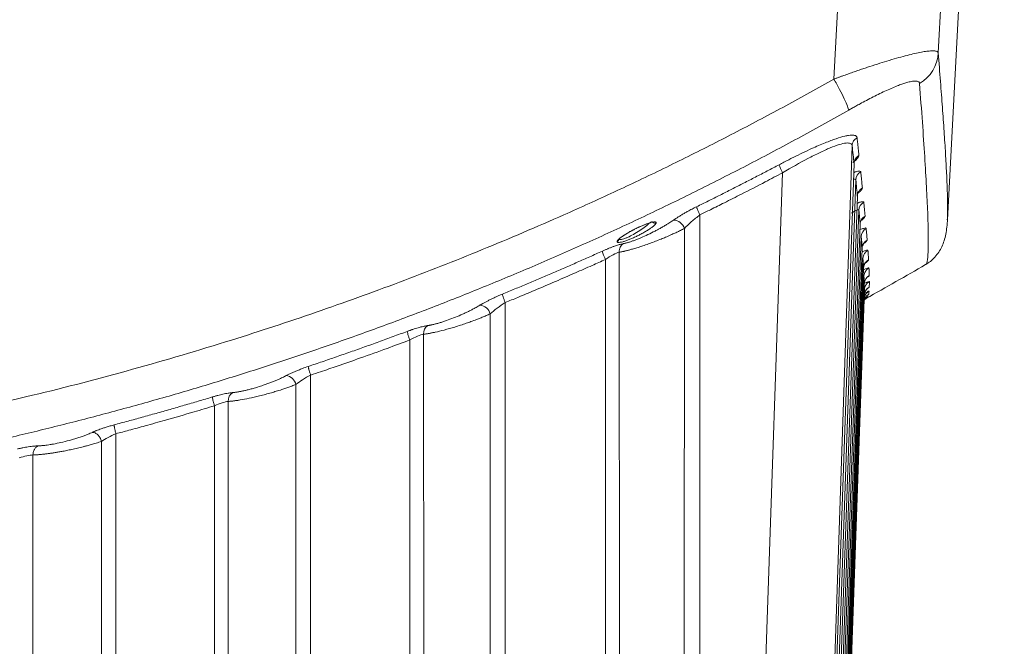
# Model space of a CAD drawing. Header units: millimetres. Extents: x 0 to 594, y 0 to 420.
# Tile 13 of 76: x 138 to 168, y 42 to 62. Entities that reach past the tile are written whole.
import ezdxf

# ---------------------------------------------------------------- set-up
doc = ezdxf.new("R2010")
doc.units = ezdxf.units.MM
doc.styles.add('SLDTEXTSTYLE1', font='TXT', dxfattribs={"width": 0.605})
doc.dimstyles.new('SLDDIMSTYLE0', dxfattribs={"dimtxt": 2.568319, "dimasz": 3.3, "dimexe": 0, "dimexo": 0.0625, "dimgap": 0.64208, "dimtad": 1, "dimdec": 1, "dimlfac": 5, "dimrnd": 1e-09, "dimzin": 12, "dimdsep": 46, "dimtxsty": 'SLDTEXTSTYLE1', "dimsah": 1, "dimcen": 0.09, "dimadec": 0, "dimazin": 3, "dimtfac": 1, "dimtdec": 1, "dimtofl": 0, "dimtmove": 0, "dimatfit": 3, "dimfxl": 1, "dimfrac": 2, "dimtolj": 1, "dimtzin": 12, "dimarcsym": 0})
doc.dimstyles.new('SLDDIMSTYLE1', dxfattribs={"dimtxt": 2.568319, "dimasz": 3.3, "dimexe": 0, "dimexo": 0.0625, "dimgap": 0.64208, "dimtad": 1, "dimdec": 0, "dimlfac": 5, "dimrnd": 1e-09, "dimzin": 12, "dimdsep": 46, "dimtxsty": 'SLDTEXTSTYLE1', "dimsah": 1, "dimcen": 0.09, "dimadec": 0, "dimazin": 3, "dimtfac": 1, "dimtdec": 1, "dimtofl": 0, "dimtmove": 0, "dimatfit": 3, "dimfxl": 1, "dimfrac": 2, "dimtolj": 1, "dimtzin": 12, "dimarcsym": 0})

# ---------------------------------------------------------------- blocks, each defined once
blk = doc.blocks.new('_D_17')
at = {"color": 7, "linetype": 'Continuous', "lineweight": 0}
for p, q in [((166.907, 189.054), (47.47, 189.054)), ((48.47, 189.054), (48.47, 23.662)), ((43.938, 110.523), (43.938, 111.111)), ((43.938, 111.111), (47.882, 111.111)), ((47.882, 111.111), (47.882, 110.523)), ((43.938, 102.193), (43.938, 101.605)), ((47.882, 101.605), (47.882, 102.193)), ((43.938, 101.605), (47.882, 101.605)), ((104.307, 23.662), (47.47, 23.662))]:
    blk.add_line(p, q, dxfattribs=at)
for points in [[(48.47, 189.054), (47.97, 185.754), (48.97, 185.754)], [(48.47, 23.662), (48.97, 26.962), (47.97, 26.962)]]:
    blk.add_solid(points, dxfattribs=at)
at = {"color": 7, "linetype": 'Continuous', "lineweight": 0, "char_height": 2.6458, "attachment_point": 1, "rotation": 90, "style": 'SLDTEXTSTYLE1'}
for s, insert in [('33,5', (44.471, 102.928)), ('850', (39.939, 103.418))]:
    blk.add_mtext(s, dxfattribs=dict(at, insert=insert))
blk = doc.blocks.new('_D_18')
at = {"color": 7, "linetype": 'Continuous', "lineweight": 0}
for p, q in [((270.952, 79.31), (270.952, 14.901)), ((58.606, 76.408), (58.606, 14.901)), ((160.614, 20.433), (160.026, 20.433)), ((160.026, 20.433), (160.026, 16.489)), ((168.944, 20.433), (169.532, 20.433)), ((169.532, 20.433), (169.532, 16.489)), ((160.026, 16.489), (160.614, 16.489)), ((169.532, 16.489), (168.944, 16.489)), ((58.606, 15.901), (270.952, 15.901))]:
    blk.add_line(p, q, dxfattribs=at)
for points in [[(58.606, 15.901), (61.906, 15.401), (61.906, 16.401)], [(270.952, 15.901), (267.652, 16.401), (267.652, 15.401)]]:
    blk.add_solid(points, dxfattribs=at)
at = {"color": 7, "linetype": 'Continuous', "lineweight": 0, "char_height": 2.6458, "attachment_point": 1, "style": 'SLDTEXTSTYLE1'}
for s, insert in [('1062', (160.859, 24.432)), ('41,8', (161.349, 19.899))]:
    blk.add_mtext(s, dxfattribs=dict(at, insert=insert))

msp = doc.modelspace()

# ---------------------------------------------------------------- linework, layer by layer
at = {"color": 7, "linetype": 'Continuous', "lineweight": 15}
for p, q in [((163.206, 59.747), (164.274, 80.462)), ((166.413, 60.55), (167.431, 80.462)), ((166.695, 55.415), (167.858, 77.617)), ((163.767, 57.699), (162.754, 27.983)), ((162.807, 27.983), (163.826, 57.152)), ((161.63, 56.867), (160.64, 27.983)), ((163.879, 56.652), (162.877, 27.983)), ((162.946, 27.983), (163.93, 56.152)), ((163.973, 55.714), (163.004, 27.983)), ((159.087, 55.57), (159.081, 27.983)), ((158.61, 55.154), (158.606, 27.988)), ((163.059, 27.983), (164.013, 55.284)), ((164.046, 54.909), (163.105, 27.983)), ((163.148, 27.983), (164.075, 54.546)), ((156.187, 27.983), (156.183, 54.201)), ((156.613, 27.991), (156.61, 54.425)), ((164.098, 54.233), (163.182, 27.983)), ((163.211, 27.983), (164.117, 53.938)), ((164.13, 53.687), (163.233, 27.983)), ((163.249, 27.983), (164.139, 53.457)), ((164.142, 53.268), (163.259, 27.983)), ((164.137, 53.267), (164.142, 53.268)), ((164.138, 53.268), (164.148, 53.32)), ((163.262, 27.983), (164.139, 53.103)), ((164.125, 52.909), (164.148, 52.958)), ((164.136, 53.012), (164.143, 53.045)), ((164.141, 53.147), (164.141, 53.149)), ((164.145, 53.159), (164.151, 53.176)), ((153.106, 52.876), (153.102, 27.983)), ((152.641, 52.529), (152.638, 27.988)), ((150.599, 27.99), (150.597, 51.903)), ((150.176, 27.983), (150.173, 51.726)), ((147.123, 50.645), (147.121, 27.983)), ((146.669, 50.359), (146.668, 27.988)), ((144.172, 27.983), (144.17, 49.703)), ((144.592, 27.99), (144.591, 49.836)), ((141.141, 48.843), (141.139, 27.983)), ((140.696, 48.61), (140.695, 27.988)), ((138.592, 27.99), (138.591, 48.192))]:
    msp.add_line(p, q, dxfattribs=at)
at = {"color": 8, "linetype": 'Continuous', "lineweight": 15}
for p, q in [((164.249, 53.058), (164.256, 53.061)), ((164.266, 53.222), (164.286, 53.227))]:
    msp.add_line(p, q, dxfattribs=at)
at = {"color": 7, "linetype": 'Continuous', "lineweight": 15}
for centre, radius, start, end in [((165.238, 60.623), 1.177, 300.5913, 356.4543), ((164.175, 56.639), 0.296, 119.2574, 177.6059), ((164.27, 55.702), 0.297, 119.2169, 177.7129), ((158.273, 55.06), 0.35, 15.5923, 89.8151), ((164.344, 54.897), 0.298, 119.1805, 177.8029), ((115.707, 140.462), 100, 299.00391, 300.21069), ((164.438, 53.446), 0.299, 119.1027, 177.9555), ((152.306, 52.45), 0.345, 13.3645, 86.8673), ((150.886, 51.928), 0.291, 123.2717, 184.8841), ((146.337, 50.293), 0.339, 11.2039, 84.0667), ((144.884, 49.858), 0.294, 120.7284, 184.2459)]:
    msp.add_arc(centre, radius, start, end, dxfattribs=at)
for points, knots in [([(163.206, 59.747), (163.235, 59.758), (163.293, 59.779), (163.379, 59.81), (163.463, 59.841), (163.547, 59.871), (163.629, 59.9), (163.71, 59.928), (163.789, 59.956), (163.867, 59.983), (163.944, 60.01), (164.019, 60.036), (164.093, 60.061), (164.165, 60.085), (164.236, 60.109), (164.389, 60.16), (164.617, 60.233), (164.917, 60.326), (165.198, 60.407), (165.461, 60.478), (165.695, 60.534), (165.899, 60.576), (166.07, 60.604), (166.181, 60.613), (166.249, 60.614), (166.29, 60.613), (166.325, 60.608), (166.355, 60.602), (166.378, 60.593), (166.396, 60.581), (166.409, 60.567), (166.412, 60.555), (166.413, 60.55)], [0, 0, 0, 0, 0.017754, 0.035292, 0.052616, 0.069725, 0.08662, 0.103301, 0.119769, 0.136024, 0.152067, 0.167898, 0.183518, 0.198927, 0.214126, 0.229116, 0.298446, 0.365148, 0.4368, 0.506357, 0.575835, 0.644408, 0.712225, 0.779439, 0.806633, 0.833913, 0.861291, 0.888777, 0.916381, 0.944112, 0.971982, 1, 1, 1, 1]), ([(68.209, 59.747), (68.338, 59.674), (68.597, 59.528), (68.987, 59.311), (69.377, 59.096), (69.769, 58.883), (70.161, 58.672), (70.555, 58.463), (70.949, 58.256), (71.344, 58.05), (71.74, 57.846), (72.137, 57.644), (72.535, 57.444), (72.933, 57.246), (73.333, 57.05), (73.734, 56.856), (74.135, 56.663), (74.538, 56.473), (74.941, 56.284), (75.345, 56.097), (75.751, 55.912), (76.157, 55.729), (77.266, 55.235), (79.09, 54.459), (81.65, 53.455), (84.238, 52.525), (86.995, 51.623), (89.92, 50.763), (93.134, 49.933), (96.5, 49.189), (99.703, 48.606), (102.608, 48.171), (105.195, 47.854), (108.262, 47.561), (111.816, 47.344), (115.86, 47.267), (119.901, 47.357), (123.875, 47.611), (127.791, 48.024), (131.527, 48.569), (135.13, 49.233), (138.468, 49.978), (141.656, 50.808), (144.558, 51.666), (147.293, 52.565), (149.861, 53.492), (152.402, 54.491), (154.336, 55.316), (155.68, 55.919), (156.448, 56.271), (157.212, 56.63), (157.973, 56.996), (158.73, 57.369), (159.485, 57.748), (160.236, 58.134), (160.983, 58.527), (161.728, 58.927), (162.469, 59.333), (162.96, 59.609), (163.206, 59.747)], [0, 0, 0, 0, 0.0045, 0.008998, 0.013496, 0.017992, 0.022487, 0.026981, 0.031475, 0.035967, 0.040459, 0.044951, 0.049442, 0.053933, 0.058424, 0.062914, 0.067404, 0.071895, 0.076386, 0.080877, 0.085368, 0.08986, 0.094352, 0.12209, 0.149799, 0.177501, 0.205219, 0.237439, 0.269618, 0.305467, 0.341518, 0.367901, 0.394117, 0.420187, 0.460857, 0.501557, 0.542184, 0.582791, 0.621719, 0.660979, 0.696744, 0.732317, 0.764249, 0.796222, 0.823739, 0.851241, 0.878751, 0.90629, 0.914807, 0.923322, 0.931837, 0.940351, 0.948866, 0.957382, 0.965899, 0.974419, 0.982942, 0.991469, 1, 1, 1, 1]), ([(163.206, 59.747), (163.264, 59.644), (163.322, 59.535), (163.431, 59.326), (163.482, 59.226), (163.566, 59.05), (163.599, 58.974), (163.645, 58.858), (163.657, 58.817), (163.66, 58.793)], [0, 0, 0, 0, 0.25, 0.25, 0.5, 0.5, 0.75, 0.75, 1, 1, 1, 1]), ([(163.66, 58.793), (163.679, 58.804), (163.716, 58.825), (163.772, 58.856), (163.827, 58.887), (163.907, 58.931), (164.033, 59), (164.21, 59.095), (164.487, 59.237), (164.829, 59.403), (165.129, 59.53), (165.303, 59.594), (165.384, 59.621), (165.477, 59.649), (165.567, 59.671), (165.647, 59.684), (165.708, 59.688), (165.764, 59.684), (165.802, 59.669), (165.82, 59.653), (165.829, 59.639), (165.835, 59.626), (165.836, 59.615), (165.837, 59.609)], [0, 0, 0, 0, 0.017672, 0.035332, 0.052977, 0.070367, 0.110774, 0.173622, 0.240082, 0.380687, 0.51967, 0.575309, 0.602807, 0.630037, 0.709663, 0.748142, 0.785597, 0.845431, 0.901434, 0.934714, 0.95279, 0.976379, 1, 1, 1, 1]), ([(67.755, 58.793), (67.878, 58.724), (68.124, 58.584), (68.494, 58.378), (68.865, 58.173), (69.236, 57.97), (69.607, 57.769), (69.978, 57.57), (70.35, 57.373), (70.722, 57.177), (71.094, 56.984), (71.467, 56.793), (71.84, 56.604), (72.213, 56.416), (72.586, 56.231), (72.959, 56.047), (73.333, 55.865), (73.706, 55.685), (74.08, 55.508), (74.454, 55.331), (74.829, 55.157), (75.203, 54.985), (75.577, 54.815), (75.952, 54.646), (76.327, 54.48), (76.702, 54.315), (77.076, 54.152), (77.451, 53.991), (77.826, 53.831), (78.201, 53.674), (78.577, 53.518), (78.952, 53.365), (79.327, 53.213), (79.702, 53.063), (80.077, 52.914), (80.452, 52.768), (80.828, 52.623), (81.203, 52.48), (81.578, 52.339), (81.953, 52.2), (82.328, 52.062), (82.703, 51.927), (83.078, 51.793), (83.453, 51.66), (83.827, 51.53), (84.202, 51.401), (84.577, 51.274), (84.951, 51.149), (85.325, 51.026), (85.699, 50.904), (86.073, 50.784), (86.447, 50.665), (86.821, 50.549), (87.194, 50.434), (87.568, 50.321), (87.941, 50.209), (88.314, 50.099), (88.686, 49.991), (89.059, 49.884), (89.431, 49.78), (89.803, 49.676), (90.175, 49.575), (90.547, 49.475), (90.918, 49.377), (91.289, 49.28), (91.66, 49.185), (92.031, 49.092), (92.401, 49), (92.771, 48.91), (93.14, 48.821), (93.51, 48.734), (93.879, 48.649), (94.247, 48.565), (94.616, 48.483), (94.984, 48.402), (95.352, 48.323), (95.719, 48.246), (96.086, 48.17), (96.452, 48.095), (96.819, 48.022), (97.185, 47.951), (97.55, 47.881), (97.915, 47.813), (98.28, 47.746), (98.644, 47.681), (99.008, 47.617), (99.371, 47.555), (99.734, 47.494), (100.097, 47.434), (100.459, 47.377), (100.821, 47.32), (101.182, 47.265), (101.543, 47.212), (101.903, 47.16), (102.263, 47.109), (102.622, 47.06), (102.981, 47.012), (103.339, 46.966), (103.697, 46.921), (104.054, 46.877), (104.411, 46.835), (104.767, 46.794), (105.123, 46.755), (105.478, 46.717), (105.833, 46.68), (106.187, 46.645), (106.541, 46.611), (106.894, 46.578), (107.247, 46.547), (107.599, 46.517), (107.95, 46.488), (108.301, 46.461), (108.651, 46.435), (109.001, 46.411), (109.35, 46.387), (109.698, 46.365), (110.046, 46.344), (110.393, 46.325), (110.74, 46.307), (111.086, 46.29), (111.431, 46.274), (111.776, 46.259), (112.12, 46.246), (112.464, 46.234), (112.807, 46.223), (113.149, 46.214), (113.491, 46.205), (113.832, 46.198), (114.172, 46.192), (114.511, 46.188), (114.85, 46.184), (115.189, 46.182), (115.526, 46.18), (115.975, 46.18), (116.535, 46.183), (117.208, 46.191), (117.883, 46.204), (118.562, 46.221), (119.243, 46.244), (119.926, 46.271), (120.612, 46.303), (121.3, 46.34), (121.991, 46.382), (122.684, 46.429), (123.379, 46.481), (124.077, 46.538), (124.777, 46.601), (125.479, 46.669), (126.183, 46.742), (126.89, 46.821), (127.598, 46.905), (128.309, 46.995), (129.021, 47.09), (129.736, 47.191), (130.452, 47.298), (131.17, 47.41), (131.89, 47.528), (132.612, 47.652), (133.335, 47.782), (134.06, 47.918), (134.786, 48.059), (135.514, 48.207), (136.244, 48.361), (136.975, 48.521), (137.707, 48.688), (138.44, 48.86), (139.175, 49.039), (139.911, 49.224), (140.648, 49.416), (141.386, 49.614), (142.125, 49.818), (142.865, 50.03), (143.606, 50.247), (144.347, 50.472), (145.089, 50.703), (145.832, 50.941), (146.576, 51.186), (147.32, 51.437), (148.064, 51.695), (148.809, 51.961), (149.554, 52.233), (150.299, 52.513), (151.045, 52.799), (151.79, 53.093), (152.535, 53.393), (153.281, 53.701), (154.026, 54.017), (154.771, 54.339), (155.516, 54.669), (156.26, 55.006), (157.004, 55.351), (157.747, 55.703), (158.489, 56.063), (159.231, 56.43), (159.972, 56.804), (160.712, 57.187), (161.451, 57.577), (162.189, 57.974), (162.926, 58.379), (163.415, 58.655), (163.66, 58.793)], [0, 0, 0, 0, 0.004243, 0.00848, 0.01271, 0.016933, 0.021149, 0.025359, 0.029562, 0.033758, 0.037947, 0.042129, 0.046305, 0.050474, 0.054636, 0.058791, 0.062939, 0.067081, 0.071216, 0.075344, 0.079465, 0.08358, 0.087687, 0.091788, 0.095882, 0.09997, 0.10405, 0.108124, 0.112191, 0.116252, 0.120305, 0.124352, 0.128392, 0.132425, 0.136452, 0.140471, 0.144484, 0.14849, 0.15249, 0.156482, 0.160468, 0.164447, 0.168419, 0.172385, 0.176343, 0.180295, 0.18424, 0.188179, 0.19211, 0.196035, 0.199953, 0.203865, 0.207769, 0.211667, 0.215558, 0.219442, 0.22332, 0.22719, 0.231054, 0.234911, 0.238762, 0.242605, 0.246442, 0.250272, 0.254095, 0.257912, 0.261722, 0.265525, 0.269321, 0.27311, 0.276893, 0.280669, 0.284438, 0.288201, 0.291956, 0.295705, 0.299447, 0.303182, 0.306911, 0.310633, 0.314348, 0.318056, 0.321758, 0.325452, 0.32914, 0.332821, 0.336496, 0.340164, 0.343824, 0.347479, 0.351126, 0.354767, 0.3584, 0.362027, 0.365648, 0.369261, 0.372868, 0.376468, 0.380061, 0.383648, 0.387227, 0.3908, 0.394366, 0.397926, 0.401478, 0.405024, 0.408563, 0.412095, 0.415621, 0.419139, 0.422651, 0.426156, 0.429655, 0.433146, 0.436631, 0.440109, 0.443581, 0.447045, 0.450503, 0.453954, 0.457398, 0.460835, 0.464266, 0.46769, 0.471107, 0.474517, 0.477921, 0.481317, 0.484707, 0.488091, 0.491467, 0.494837, 0.498199, 0.501556, 0.508233, 0.514937, 0.521668, 0.528426, 0.535212, 0.542024, 0.548862, 0.555728, 0.562621, 0.569541, 0.576488, 0.583461, 0.590462, 0.597489, 0.604543, 0.611625, 0.618733, 0.625868, 0.63303, 0.640219, 0.647435, 0.654678, 0.661947, 0.669244, 0.676567, 0.683918, 0.691295, 0.698699, 0.70613, 0.713588, 0.721073, 0.728584, 0.736123, 0.743689, 0.751281, 0.7589, 0.766547, 0.77422, 0.78192, 0.789647, 0.797401, 0.805181, 0.812989, 0.820824, 0.828685, 0.836574, 0.844489, 0.852431, 0.860401, 0.868397, 0.87642, 0.88447, 0.892547, 0.900651, 0.908782, 0.916939, 0.925124, 0.933335, 0.941574, 0.94984, 0.958132, 0.966452, 0.974799, 0.983172, 0.991573, 1, 1, 1, 1]), ([(161.524, 57.115), (161.549, 57.128), (161.598, 57.154), (161.671, 57.192), (161.744, 57.23), (161.816, 57.267), (161.887, 57.303), (162.032, 57.375), (162.246, 57.48), (162.506, 57.602), (162.737, 57.704), (162.997, 57.813), (163.281, 57.919), (163.511, 57.987), (163.657, 58.016), (163.746, 58.025), (163.817, 58.023), (163.862, 58.012), (163.888, 57.997), (163.903, 57.982), (163.913, 57.965), (163.916, 57.951), (163.917, 57.944)], [0, 0, 0, 0, 0.02092, 0.041676, 0.06228, 0.082744, 0.103082, 0.123306, 0.206473, 0.288878, 0.355342, 0.420276, 0.542487, 0.658497, 0.715194, 0.771951, 0.827321, 0.882793, 0.9118, 0.940953, 0.970328, 1, 1, 1, 1]), ([(163.767, 57.699), (163.769, 57.753), (163.787, 57.804), (163.825, 57.865), (163.84, 57.882), (163.874, 57.916), (163.895, 57.931), (163.917, 57.944)], [0, 0, 0, 0, 0.5, 0.5, 0.75, 0.75, 1, 1, 1, 1]), ([(163.917, 57.944), (163.922, 57.897), (163.933, 57.804), (163.948, 57.667), (163.962, 57.531), (163.972, 57.442), (163.977, 57.397)], [0, 0, 0, 0, 0.2489022, 0.4985361, 0.748902, 1, 1, 1, 1]), ([(161.63, 56.867), (161.892, 57.023), (162.154, 57.172), (162.528, 57.368), (162.649, 57.429), (162.88, 57.539), (162.99, 57.589), (163.194, 57.672), (163.287, 57.706), (163.452, 57.756), (163.524, 57.773), (163.64, 57.785), (163.685, 57.781), (163.747, 57.754), (163.764, 57.731), (163.767, 57.699)], [0, 0, 0, 0, 0.25, 0.25, 0.375, 0.375, 0.5, 0.5, 0.625, 0.625, 0.75, 0.75, 0.875, 0.875, 1, 1, 1, 1]), ([(163.826, 57.152), (163.828, 57.2), (163.842, 57.25), (163.896, 57.337), (163.935, 57.374), (163.977, 57.397)], [0, 0, 0, 0, 0.5, 0.5, 1, 1, 1, 1]), ([(158.987, 55.822), (159.107, 55.882), (159.348, 56), (159.709, 56.18), (160.07, 56.363), (160.433, 56.547), (160.796, 56.734), (161.16, 56.923), (161.403, 57.051), (161.524, 57.115)], [0, 0, 0, 0, 0.140989, 0.282601, 0.424835, 0.567692, 0.711171, 0.855274, 1, 1, 1, 1]), ([(161.63, 56.867), (161.614, 56.898), (161.599, 56.928), (161.574, 56.982), (161.563, 57.006), (161.546, 57.046), (161.538, 57.065), (161.527, 57.096), (161.524, 57.108), (161.524, 57.115)], [0, 0, 0, 0, 0.25, 0.25, 0.5, 0.5, 0.75, 0.75, 1, 1, 1, 1]), ([(164.03, 56.898), (164.034, 56.855), (164.043, 56.77), (164.056, 56.644), (164.069, 56.52), (164.077, 56.439), (164.081, 56.399)], [0, 0, 0, 0, 0.248983, 0.498644, 0.748983, 1, 1, 1, 1]), ([(159.087, 55.57), (159.196, 55.624), (159.447, 55.748), (159.873, 55.96), (160.435, 56.245), (161.032, 56.552), (161.453, 56.774), (161.63, 56.867)], [0, 0, 0, 0, 0.127739, 0.294326, 0.499756, 0.789545, 1, 1, 1, 1]), ([(163.93, 56.152), (163.931, 56.2), (163.946, 56.251), (164, 56.339), (164.039, 56.375), (164.081, 56.399)], [0, 0, 0, 0, 0.5, 0.5, 1, 1, 1, 1]), ([(163.926, 56.128), (163.926, 56.145), (163.925, 56.177), (163.929, 56.207), (163.93, 56.22), (163.926, 56.219), (163.926, 56.219)], [0, 0, 0, 0, 0.309985, 0.620984, 0.946396, 1, 1, 1, 1]), ([(158.274, 55.41), (158.284, 55.417), (158.304, 55.431), (158.336, 55.453), (158.369, 55.474), (158.419, 55.507), (158.489, 55.55), (158.58, 55.605), (158.676, 55.659), (158.765, 55.708), (158.845, 55.751), (158.916, 55.787), (158.963, 55.811), (158.987, 55.822)], [0, 0, 0, 0, 0.052792, 0.105643, 0.15864, 0.21187, 0.340667, 0.469527, 0.599517, 0.729473, 0.820298, 0.910317, 1, 1, 1, 1]), ([(159.087, 55.57), (159.071, 55.603), (159.057, 55.635), (159.031, 55.692), (159.021, 55.717), (159.009, 55.749), (159.005, 55.758), (158.999, 55.775), (158.996, 55.783), (158.99, 55.804), (158.987, 55.816), (158.987, 55.822)], [0, 0, 0, 0, 0.25, 0.25, 0.5, 0.5, 0.625, 0.625, 0.75, 0.75, 1, 1, 1, 1]), ([(163.751, 55.626), (163.816, 55.67), (163.872, 55.703), (163.931, 55.727), (163.946, 55.73), (163.967, 55.729), (163.972, 55.724), (163.973, 55.714)], [0, 0, 0, 0, 0.5, 0.5, 0.75, 0.75, 1, 1, 1, 1]), ([(164.124, 55.962), (164.128, 55.925), (164.135, 55.851), (164.145, 55.743), (164.155, 55.636), (164.162, 55.567), (164.165, 55.532)], [0, 0, 0, 0, 0.249142, 0.498855, 0.749141, 1, 1, 1, 1]), ([(156.728, 54.685), (156.736, 54.687), (156.751, 54.69), (156.775, 54.695), (156.8, 54.701), (156.827, 54.708), (156.854, 54.716), (156.902, 54.73), (156.972, 54.752), (157.069, 54.786), (157.171, 54.826), (157.311, 54.884), (157.492, 54.965), (157.673, 55.055), (157.813, 55.129), (157.915, 55.186), (158.013, 55.243), (158.096, 55.293), (158.165, 55.337), (158.221, 55.374), (158.256, 55.398), (158.274, 55.41)], [0, 0, 0, 0, 0.020579, 0.04113, 0.061689, 0.082292, 0.102975, 0.123772, 0.185475, 0.247984, 0.309882, 0.372771, 0.497797, 0.623229, 0.685941, 0.748889, 0.811836, 0.874525, 0.916379, 0.958149, 1, 1, 1, 1]), ([(158.61, 55.154), (158.674, 55.221), (158.749, 55.293), (158.911, 55.435), (158.999, 55.505), (159.087, 55.57)], [0, 0, 0, 0, 0.5, 0.5, 1, 1, 1, 1]), ([(164.013, 55.284), (164.015, 55.332), (164.029, 55.383), (164.083, 55.472), (164.123, 55.508), (164.165, 55.532)], [0, 0, 0, 0, 0.5, 0.5, 1, 1, 1, 1]), ([(166.026, 54.046), (166.077, 54.078), (166.196, 54.155), (166.322, 54.283), (166.438, 54.433), (166.529, 54.602), (166.6, 54.787), (166.649, 54.987), (166.682, 55.206), (166.691, 55.359), (166.696, 55.44)], [0, 0, 0, 0, 0.062195, 0.146589, 0.247472, 0.364875, 0.498818, 0.649314, 0.816372, 1, 1, 1, 1]), ([(156.543, 54.748), (156.543, 54.751), (156.543, 54.755), (156.546, 54.763), (156.55, 54.772), (156.558, 54.784), (156.572, 54.802), (156.596, 54.825), (156.625, 54.851), (156.671, 54.887), (156.738, 54.935), (156.833, 54.995), (156.935, 55.055), (157.046, 55.114), (157.163, 55.173), (157.276, 55.225), (157.386, 55.271), (157.481, 55.307), (157.572, 55.336), (157.647, 55.353), (157.695, 55.358), (157.721, 55.355), (157.735, 55.35), (157.743, 55.342), (157.744, 55.334), (157.744, 55.33)], [0, 0, 0, 0, 0.016252, 0.032513, 0.048836, 0.065272, 0.099529, 0.134272, 0.167036, 0.200249, 0.268966, 0.330276, 0.396664, 0.458682, 0.521389, 0.590429, 0.643472, 0.705632, 0.760024, 0.822745, 0.881118, 0.910745, 0.940583, 0.970101, 1, 1, 1, 1]), ([(157.744, 55.33), (157.744, 55.328), (157.743, 55.324), (157.741, 55.317), (157.738, 55.31), (157.731, 55.299), (157.72, 55.284), (157.695, 55.257), (157.649, 55.216), (157.572, 55.159), (157.475, 55.095), (157.365, 55.03), (157.25, 54.967), (157.133, 54.908), (157.02, 54.856), (156.909, 54.81), (156.807, 54.772), (156.714, 54.743), (156.637, 54.726), (156.59, 54.722), (156.565, 54.725), (156.552, 54.731), (156.544, 54.738), (156.543, 54.745), (156.543, 54.748)], [0, 0, 0, 0, 0.014256, 0.028601, 0.043072, 0.057703, 0.086545, 0.115574, 0.178389, 0.24702, 0.317735, 0.387088, 0.456306, 0.518456, 0.583524, 0.642109, 0.70556, 0.764284, 0.827401, 0.887963, 0.916565, 0.945503, 0.972605, 1, 1, 1, 1]), ([(156.61, 54.425), (156.62, 54.427), (156.64, 54.43), (156.673, 54.436), (156.708, 54.443), (156.745, 54.451), (156.784, 54.46), (156.824, 54.47), (156.867, 54.48), (156.912, 54.492), (156.983, 54.511), (157.085, 54.541), (157.225, 54.584), (157.381, 54.636), (157.548, 54.694), (157.724, 54.76), (157.884, 54.823), (158.045, 54.889), (158.186, 54.951), (158.32, 55.011), (158.418, 55.057), (158.495, 55.095), (158.554, 55.125), (158.592, 55.144), (158.61, 55.154)], [0, 0, 0, 0, 0.0216892, 0.043704, 0.066051, 0.0887265, 0.1117155, 0.1350002, 0.1585766, 0.1824542, 0.2066411, 0.2689458, 0.3358379, 0.4046748, 0.4834748, 0.5588197, 0.6388016, 0.6987704, 0.7792352, 0.8391374, 0.8983191, 0.9324493, 0.9663368, 1, 1, 1, 1]), ([(156.686, 54.894), (156.699, 54.903), (156.725, 54.922), (156.803, 54.974), (156.887, 55.026), (156.962, 55.066), (156.985, 55.078)], [0, 0, 0, 0, 0.197582, 0.394058, 0.812066, 1, 1, 1, 1]), ([(156.985, 55.078), (157.016, 55.095), (157.106, 55.144), (157.269, 55.221), (157.425, 55.284), (157.532, 55.323), (157.573, 55.331), (157.575, 55.353), (157.575, 55.359)], [0, 0, 0, 0, 0.139316, 0.394489, 0.664046, 0.803839, 0.947535, 1, 1, 1, 1]), ([(164.198, 55.157), (164.201, 55.126), (164.206, 55.064), (164.214, 54.972), (164.221, 54.883), (164.226, 54.825), (164.228, 54.795)], [0, 0, 0, 0, 0.249257, 0.499009, 0.749256, 1, 1, 1, 1]), ([(156.543, 54.748), (156.562, 54.757), (156.577, 54.772), (156.597, 54.804), (156.601, 54.822), (156.601, 54.837)], [0, 0, 0, 0, 0.5, 0.5, 1, 1, 1, 1]), ([(156.611, 54.819), (156.611, 54.819), (156.601, 54.822), (156.601, 54.83), (156.601, 54.837)], [0, 0, 0, 0, 0.051399, 1, 1, 1, 1]), ([(164.075, 54.546), (164.077, 54.595), (164.092, 54.646), (164.146, 54.735), (164.185, 54.772), (164.228, 54.795)], [0, 0, 0, 0, 0.5, 0.5, 1, 1, 1, 1]), ([(156.089, 54.458), (156.103, 54.464), (156.131, 54.477), (156.172, 54.495), (156.213, 54.512), (156.253, 54.529), (156.309, 54.552), (156.382, 54.58), (156.461, 54.609), (156.528, 54.632), (156.584, 54.649), (156.637, 54.664), (156.685, 54.677), (156.714, 54.682), (156.728, 54.685)], [0, 0, 0, 0, 0.057564, 0.114445, 0.170757, 0.226617, 0.282144, 0.411256, 0.539838, 0.634165, 0.726634, 0.817944, 0.90882, 1, 1, 1, 1]), ([(156.61, 54.425), (156.608, 54.454), (156.611, 54.483), (156.621, 54.536), (156.629, 54.56), (156.65, 54.603), (156.661, 54.622), (156.691, 54.657), (156.708, 54.673), (156.728, 54.685)], [0, 0, 0, 0, 0.25, 0.25, 0.5, 0.5, 0.75, 0.75, 1, 1, 1, 1]), ([(164.098, 54.233), (164.1, 54.288), (164.118, 54.339), (164.15, 54.39), (164.156, 54.4), (164.171, 54.418), (164.18, 54.428), (164.207, 54.454), (164.228, 54.47), (164.251, 54.483)], [0, 0, 0, 0, 0.5, 0.5, 0.625, 0.625, 0.75, 0.75, 1, 1, 1, 1]), ([(164.251, 54.483), (164.253, 54.457), (164.257, 54.406), (164.262, 54.331), (164.266, 54.258), (164.269, 54.211), (164.271, 54.188)], [0, 0, 0, 0, 0.249362, 0.49915, 0.749362, 1, 1, 1, 1]), ([(153.019, 53.136), (153.146, 53.189), (153.401, 53.294), (153.783, 53.453), (154.166, 53.615), (154.55, 53.779), (154.934, 53.946), (155.318, 54.114), (155.704, 54.285), (155.961, 54.4), (156.089, 54.458)], [0, 0, 0, 0, 0.123427, 0.247303, 0.371628, 0.496402, 0.621627, 0.747301, 0.873425, 1, 1, 1, 1]), ([(153.106, 52.876), (153.234, 52.929), (153.535, 53.053), (154.05, 53.269), (154.641, 53.521), (155.23, 53.777), (155.741, 54.002), (156.047, 54.14), (156.183, 54.201)], [0, 0, 0, 0, 0.124776, 0.291393, 0.499851, 0.699614, 0.86633, 1, 1, 1, 1]), ([(156.183, 54.201), (156.169, 54.233), (156.155, 54.265), (156.132, 54.321), (156.123, 54.345), (156.108, 54.387), (156.101, 54.406), (156.092, 54.438), (156.089, 54.451), (156.089, 54.458)], [0, 0, 0, 0, 0.25, 0.25, 0.5, 0.5, 0.75, 0.75, 1, 1, 1, 1]), ([(156.183, 54.201), (156.263, 54.255), (156.343, 54.305), (156.491, 54.383), (156.558, 54.412), (156.61, 54.425)], [0, 0, 0, 0, 0.5, 0.5, 1, 1, 1, 1]), ([(164.117, 53.938), (164.119, 53.986), (164.134, 54.038), (164.188, 54.127), (164.228, 54.164), (164.271, 54.188)], [0, 0, 0, 0, 0.5, 0.5, 1, 1, 1, 1]), ([(164.13, 53.687), (164.132, 53.742), (164.15, 53.793), (164.182, 53.844), (164.189, 53.854), (164.204, 53.873), (164.212, 53.882), (164.239, 53.908), (164.26, 53.924), (164.284, 53.937)], [0, 0, 0, 0, 0.5, 0.5, 0.625, 0.625, 0.75, 0.75, 1, 1, 1, 1]), ([(164.284, 53.937), (164.285, 53.917), (164.286, 53.876), (164.289, 53.818), (164.291, 53.762), (164.292, 53.726), (164.292, 53.708)], [0, 0, 0, 0, 0.249483, 0.49931, 0.749482, 1, 1, 1, 1]), ([(164.107, 53.447), (164.141, 53.463), (164.193, 53.487), (164.221, 53.498), (164.23, 53.501)], [0, 0, 0, 0, 0.660852, 1, 1, 1, 1]), ([(164.139, 53.103), (164.141, 53.152), (164.156, 53.204), (164.211, 53.293), (164.25, 53.33), (164.293, 53.354)], [0, 0, 0, 0, 0.5, 0.5, 1, 1, 1, 1]), ([(164.139, 53.1), (164.141, 53.122), (164.145, 53.164), (164.166, 53.219), (164.191, 53.261), (164.211, 53.286), (164.223, 53.299), (164.229, 53.305), (164.226, 53.303), (164.226, 53.302)], [0, 0, 0, 0, 0.190476, 0.361669, 0.510182, 0.652985, 0.807035, 0.973487, 1, 1, 1, 1]), ([(164.142, 53.268), (164.143, 53.323), (164.161, 53.375), (164.193, 53.426), (164.2, 53.436), (164.215, 53.454), (164.223, 53.463), (164.251, 53.49), (164.272, 53.506), (164.295, 53.519)], [0, 0, 0, 0, 0.5, 0.5, 0.625, 0.625, 0.75, 0.75, 1, 1, 1, 1]), ([(164.295, 53.519), (164.295, 53.504), (164.295, 53.474), (164.295, 53.432), (164.294, 53.392), (164.294, 53.367), (164.293, 53.354)], [0, 0, 0, 0, 0.249597, 0.499463, 0.749597, 1, 1, 1, 1]), ([(152.324, 52.794), (152.333, 52.799), (152.35, 52.809), (152.377, 52.825), (152.405, 52.841), (152.45, 52.867), (152.514, 52.901), (152.602, 52.946), (152.694, 52.992), (152.783, 53.034), (152.867, 53.072), (152.943, 53.105), (152.994, 53.126), (153.019, 53.136)], [0, 0, 0, 0, 0.046323, 0.092684, 0.139142, 0.185755, 0.31182, 0.437766, 0.569323, 0.700391, 0.801015, 0.900672, 1, 1, 1, 1]), ([(153.106, 52.876), (153.092, 52.909), (153.079, 52.942), (153.057, 53.002), (153.048, 53.028), (153.034, 53.071), (153.029, 53.088), (153.021, 53.117), (153.019, 53.13), (153.019, 53.136)], [0, 0, 0, 0, 0.25, 0.25, 0.5, 0.5, 0.75, 0.75, 1, 1, 1, 1]), ([(164.133, 52.952), (164.138, 52.967), (164.146, 52.991), (164.162, 53.019), (164.178, 53.044), (164.188, 53.056), (164.195, 53.064)], [0, 0, 0, 0, 0.3156452, 0.4945167, 0.6631584, 1, 1, 1, 1]), ([(164.145, 53.166), (164.161, 53.174), (164.214, 53.201), (164.257, 53.221), (164.265, 53.222), (164.266, 53.222)], [0, 0, 0, 0, 0.2862584, 0.9234206, 1, 1, 1, 1]), ([(164.159, 53.013), (164.161, 53.014), (164.204, 53.037), (164.236, 53.053), (164.245, 53.057), (164.249, 53.058)], [0, 0, 0, 0, 0.035392, 0.612992, 1, 1, 1, 1]), ([(164.233, 53.025), (164.231, 53.024), (164.228, 53.022), (164.201, 53.007), (164.196, 53.004)], [0, 0, 0, 0, 0.82617, 1, 1, 1, 1]), ([(164.256, 53.061), (164.254, 53.057), (164.251, 53.049), (164.245, 53.039), (164.239, 53.03), (164.235, 53.027), (164.233, 53.025)], [0, 0, 0, 0, 0.249893, 0.499858, 0.749893, 1, 1, 1, 1]), ([(164.286, 53.227), (164.285, 53.218), (164.283, 53.198), (164.28, 53.173), (164.277, 53.148), (164.275, 53.134), (164.273, 53.127)], [0, 0, 0, 0, 0.249738, 0.499651, 0.749738, 1, 1, 1, 1]), ([(150.727, 52.171), (150.735, 52.172), (150.751, 52.174), (150.777, 52.178), (150.803, 52.183), (150.831, 52.188), (150.86, 52.194), (150.909, 52.205), (150.981, 52.223), (151.081, 52.252), (151.186, 52.284), (151.331, 52.333), (151.518, 52.402), (151.704, 52.479), (151.848, 52.544), (151.954, 52.594), (152.055, 52.644), (152.141, 52.689), (152.212, 52.728), (152.27, 52.761), (152.306, 52.783), (152.324, 52.794)], [0, 0, 0, 0, 0.020694, 0.041342, 0.061977, 0.082629, 0.103332, 0.124116, 0.186016, 0.248505, 0.310503, 0.373298, 0.498249, 0.623514, 0.686147, 0.749027, 0.811862, 0.874546, 0.916335, 0.958099, 1, 1, 1, 1]), ([(152.641, 52.529), (152.703, 52.586), (152.776, 52.647), (152.934, 52.765), (153.02, 52.823), (153.106, 52.876)], [0, 0, 0, 0, 0.5, 0.5, 1, 1, 1, 1]), ([(150.597, 51.903), (150.607, 51.904), (150.629, 51.907), (150.664, 51.911), (150.7, 51.917), (150.738, 51.923), (150.778, 51.93), (150.819, 51.938), (150.862, 51.946), (150.907, 51.956), (151.023, 51.981), (151.234, 52.032), (151.561, 52.125), (151.841, 52.216), (152.062, 52.294), (152.206, 52.347), (152.342, 52.4), (152.442, 52.442), (152.523, 52.476), (152.584, 52.503), (152.622, 52.521), (152.641, 52.529)], [0, 0, 0, 0, 0.021918, 0.044056, 0.066422, 0.089012, 0.111812, 0.134806, 0.157992, 0.181377, 0.204969, 0.334901, 0.479848, 0.635566, 0.699244, 0.777349, 0.835975, 0.897524, 0.931806, 0.965958, 1, 1, 1, 1]), ([(150.093, 51.991), (150.105, 51.995), (150.128, 52.004), (150.163, 52.016), (150.197, 52.029), (150.232, 52.04), (150.282, 52.058), (150.348, 52.079), (150.43, 52.104), (150.511, 52.126), (150.58, 52.143), (150.638, 52.156), (150.685, 52.165), (150.713, 52.169), (150.727, 52.171)], [0, 0, 0, 0, 0.048727, 0.097192, 0.145466, 0.193622, 0.241732, 0.360719, 0.4785, 0.606591, 0.733978, 0.82298, 0.911454, 1, 1, 1, 1]), ([(147.051, 50.913), (147.195, 50.961), (147.483, 51.059), (147.916, 51.208), (148.35, 51.359), (148.785, 51.513), (149.22, 51.67), (149.657, 51.829), (149.948, 51.937), (150.093, 51.991)], [0, 0, 0, 0, 0.141265, 0.28306, 0.425386, 0.568243, 0.71163, 0.855549, 1, 1, 1, 1]), ([(150.173, 51.726), (150.161, 51.76), (150.149, 51.792), (150.13, 51.85), (150.122, 51.875), (150.109, 51.918), (150.103, 51.938), (150.095, 51.971), (150.093, 51.984), (150.093, 51.991)], [0, 0, 0, 0, 0.25, 0.25, 0.5, 0.5, 0.75, 0.75, 1, 1, 1, 1]), ([(150.173, 51.726), (150.252, 51.771), (150.332, 51.81), (150.478, 51.872), (150.545, 51.893), (150.597, 51.903)], [0, 0, 0, 0, 0.5, 0.5, 1, 1, 1, 1]), ([(147.123, 50.645), (147.225, 50.679), (147.497, 50.771), (148.008, 50.946), (148.689, 51.185), (149.434, 51.452), (149.939, 51.64), (150.173, 51.726)], [0, 0, 0, 0, 0.099648, 0.266306, 0.499975, 0.768762, 1, 1, 1, 1]), ([(146.746, 50.799), (146.787, 50.816), (146.885, 50.856), (146.99, 50.892), (147.051, 50.913)], [0, 0, 0, 0, 0.415886, 1, 1, 1, 1]), ([(147.123, 50.645), (147.112, 50.679), (147.101, 50.713), (147.083, 50.774), (147.075, 50.801), (147.066, 50.834), (147.064, 50.843), (147.059, 50.861), (147.057, 50.87), (147.052, 50.893), (147.051, 50.906), (147.051, 50.913)], [0, 0, 0, 0, 0.25, 0.25, 0.5, 0.5, 0.625, 0.625, 0.75, 0.75, 1, 1, 1, 1]), ([(144.734, 50.11), (144.744, 50.111), (144.764, 50.113), (144.796, 50.116), (144.83, 50.121), (144.865, 50.126), (144.901, 50.131), (144.939, 50.138), (144.978, 50.145), (145.039, 50.157), (145.123, 50.176), (145.237, 50.204), (145.361, 50.237), (145.507, 50.281), (145.649, 50.327), (145.783, 50.374), (145.897, 50.417), (146.006, 50.461), (146.108, 50.504), (146.192, 50.541), (146.261, 50.574), (146.318, 50.602), (146.354, 50.621), (146.372, 50.63)], [0, 0, 0, 0, 0.024813, 0.049538, 0.074224, 0.098923, 0.123682, 0.14855, 0.174346, 0.200266, 0.262883, 0.326019, 0.396598, 0.471611, 0.565602, 0.628392, 0.693789, 0.759285, 0.819504, 0.879637, 0.919691, 0.959764, 1, 1, 1, 1]), ([(146.669, 50.359), (146.73, 50.407), (146.801, 50.457), (146.956, 50.555), (147.039, 50.603), (147.123, 50.645)], [0, 0, 0, 0, 0.5, 0.5, 1, 1, 1, 1]), ([(144.591, 49.836), (144.602, 49.837), (144.625, 49.839), (144.66, 49.842), (144.698, 49.846), (144.737, 49.85), (144.777, 49.855), (144.819, 49.861), (144.862, 49.867), (144.907, 49.874), (145.025, 49.893), (145.237, 49.933), (145.565, 50.009), (145.849, 50.084), (146.075, 50.151), (146.223, 50.197), (146.361, 50.244), (146.465, 50.28), (146.548, 50.311), (146.611, 50.335), (146.65, 50.351), (146.669, 50.359)], [0, 0, 0, 0, 0.022011, 0.044153, 0.066437, 0.088857, 0.1114, 0.134054, 0.156817, 0.179695, 0.202692, 0.33322, 0.47473, 0.63076, 0.696857, 0.774244, 0.833489, 0.896118, 0.931226, 0.965846, 1, 1, 1, 1]), ([(141.082, 49.117), (141.226, 49.155), (141.513, 49.232), (141.944, 49.35), (142.375, 49.471), (142.807, 49.593), (143.239, 49.718), (143.672, 49.845), (143.96, 49.931), (144.104, 49.974)], [0, 0, 0, 0, 0.141949, 0.284201, 0.426754, 0.569611, 0.712771, 0.856234, 1, 1, 1, 1]), ([(144.104, 49.974), (144.118, 49.979), (144.147, 49.987), (144.191, 50), (144.234, 50.012), (144.288, 50.026), (144.353, 50.043), (144.432, 50.061), (144.511, 50.078), (144.582, 50.091), (144.641, 50.1), (144.69, 50.106), (144.719, 50.109), (144.734, 50.11)], [0, 0, 0, 0, 0.061492, 0.122616, 0.18352, 0.24435, 0.355874, 0.466804, 0.595547, 0.724037, 0.816101, 0.907883, 1, 1, 1, 1]), ([(144.17, 49.703), (144.159, 49.738), (144.15, 49.771), (144.134, 49.83), (144.127, 49.856), (144.116, 49.9), (144.112, 49.921), (144.105, 49.954), (144.104, 49.967), (144.104, 49.974)], [0, 0, 0, 0, 0.25, 0.25, 0.5, 0.5, 0.75, 0.75, 1, 1, 1, 1]), ([(141.141, 48.843), (141.273, 48.879), (141.574, 48.959), (142.08, 49.098), (142.749, 49.286), (143.458, 49.49), (143.961, 49.641), (144.17, 49.703)], [0, 0, 0, 0, 0.130167, 0.29683, 0.499991, 0.792039, 1, 1, 1, 1]), ([(144.17, 49.703), (144.248, 49.739), (144.327, 49.77), (144.473, 49.816), (144.539, 49.831), (144.591, 49.836)], [0, 0, 0, 0, 0.5, 0.5, 1, 1, 1, 1]), ([(140.416, 48.887), (140.426, 48.892), (140.445, 48.9), (140.475, 48.913), (140.505, 48.926), (140.55, 48.944), (140.61, 48.967), (140.694, 48.998), (140.79, 49.03), (140.882, 49.06), (140.959, 49.083), (141.02, 49.1), (141.061, 49.111), (141.082, 49.117)], [0, 0, 0, 0, 0.053164, 0.106201, 0.159197, 0.212238, 0.330163, 0.447671, 0.598514, 0.748477, 0.832649, 0.916362, 1, 1, 1, 1]), ([(141.141, 48.843), (141.132, 48.879), (141.123, 48.913), (141.108, 48.975), (141.102, 49.002), (141.095, 49.036), (141.093, 49.046), (141.089, 49.064), (141.087, 49.073), (141.083, 49.097), (141.082, 49.11), (141.082, 49.117)], [0, 0, 0, 0, 0.25, 0.25, 0.5, 0.5, 0.625, 0.625, 0.75, 0.75, 1, 1, 1, 1]), ([(138.747, 48.471), (138.757, 48.472), (138.777, 48.472), (138.81, 48.474), (138.843, 48.476), (138.889, 48.48), (138.95, 48.486), (139.031, 48.496), (139.121, 48.51), (139.26, 48.534), (139.456, 48.574), (139.666, 48.627), (139.841, 48.677), (139.973, 48.718), (140.079, 48.754), (140.16, 48.783), (140.223, 48.807), (140.287, 48.832), (140.354, 48.86), (140.395, 48.878), (140.416, 48.887)], [0, 0, 0, 0, 0.024146, 0.048246, 0.072343, 0.096478, 0.144635, 0.192938, 0.24917, 0.305576, 0.431178, 0.568818, 0.642222, 0.716043, 0.791034, 0.827657, 0.863622, 0.908325, 0.953712, 1, 1, 1, 1]), ([(140.696, 48.61), (140.685, 48.651), (140.668, 48.691), (140.628, 48.759), (140.605, 48.788), (140.56, 48.833), (140.533, 48.853), (140.476, 48.881), (140.445, 48.889), (140.416, 48.887)], [0, 0, 0, 0, 0.25, 0.25, 0.5, 0.5, 0.75, 0.75, 1, 1, 1, 1]), ([(140.696, 48.61), (140.755, 48.651), (140.824, 48.693), (140.976, 48.772), (141.058, 48.81), (141.141, 48.843)], [0, 0, 0, 0, 0.5, 0.5, 1, 1, 1, 1]), ([(138.119, 48.376), (138.133, 48.379), (138.16, 48.386), (138.201, 48.395), (138.241, 48.403), (138.296, 48.415), (138.366, 48.428), (138.45, 48.442), (138.532, 48.454), (138.602, 48.462), (138.659, 48.467), (138.705, 48.47), (138.733, 48.471), (138.747, 48.471)], [0, 0, 0, 0, 0.0579998, 0.1156816, 0.1731691, 0.2305875, 0.3536426, 0.4759692, 0.607981, 0.7397668, 0.826525, 0.91311, 1, 1, 1, 1]), ([(138.591, 48.192), (138.603, 48.193), (138.627, 48.193), (138.665, 48.195), (138.705, 48.197), (138.746, 48.2), (138.79, 48.204), (138.834, 48.208), (138.881, 48.212), (138.928, 48.217), (138.978, 48.223), (139.028, 48.229), (139.08, 48.236), (139.133, 48.243), (139.187, 48.251), (139.243, 48.26), (139.299, 48.269), (139.356, 48.278), (139.414, 48.288), (139.504, 48.304), (139.628, 48.328), (139.79, 48.362), (139.96, 48.4), (140.086, 48.431), (140.169, 48.453), (140.211, 48.464), (140.262, 48.477), (140.321, 48.493), (140.386, 48.512), (140.458, 48.533), (140.535, 48.557), (140.616, 48.583), (140.668, 48.601), (140.696, 48.61)], [0, 0, 0, 0, 0.022767, 0.045696, 0.068789, 0.092042, 0.11545, 0.139009, 0.162713, 0.186563, 0.21056, 0.234705, 0.258996, 0.283435, 0.30802, 0.332754, 0.357638, 0.382671, 0.407853, 0.433183, 0.497709, 0.566563, 0.639703, 0.717156, 0.732619, 0.75208, 0.775539, 0.802993, 0.834441, 0.869874, 0.909285, 0.952659, 1, 1, 1, 1]), ([(138.591, 48.192), (138.591, 48.221), (138.594, 48.251), (138.609, 48.31), (138.62, 48.338), (138.648, 48.39), (138.666, 48.413), (138.704, 48.449), (138.726, 48.462), (138.747, 48.471)], [0, 0, 0, 0, 0.25, 0.25, 0.5, 0.5, 0.75, 0.75, 1, 1, 1, 1]), ([(138.171, 48.1), (138.25, 48.128), (138.328, 48.151), (138.472, 48.182), (138.538, 48.191), (138.591, 48.192)], [0, 0, 0, 0, 0.5, 0.5, 1, 1, 1, 1])]:
    msp.add_open_spline(points, degree=3, knots=knots, dxfattribs=at)
at = {"color": 8, "linetype": 'Continuous', "lineweight": 15}
for points, knots in [([(166.413, 60.55), (166.436, 60.253), (166.483, 59.661), (166.543, 58.859), (166.595, 58.118), (166.637, 57.443), (166.671, 56.834), (166.696, 56.205), (166.707, 55.696), (166.694, 55.49), (166.69, 55.415)], [0, 0, 0, 0, 0.1112, 0.221668, 0.335587, 0.452784, 0.57224, 0.696466, 0.890663, 1, 1, 1, 1]), ([(165.837, 59.609), (165.867, 59.205), (165.929, 58.389), (165.999, 57.337), (166.054, 56.408), (166.091, 55.621), (166.109, 54.982), (166.108, 54.493), (166.083, 54.185), (166.053, 54.039), (166.024, 54.052), (166.02, 54.054)], [0, 0, 0, 0, 0.115359, 0.232729, 0.352118, 0.473539, 0.597001, 0.722517, 0.850099, 0.977909, 1, 1, 1, 1]), ([(163.977, 57.397), (163.974, 57.385), (163.97, 57.358), (163.909, 57.289), (163.847, 57.229), (163.796, 57.189), (163.789, 57.184)], [0, 0, 0, 0, 0.285761, 0.600995, 0.948671, 1, 1, 1, 1]), ([(163.816, 56.874), (163.82, 56.876), (163.871, 56.896), (163.942, 56.915), (164.015, 56.923), (164.025, 56.906), (164.03, 56.898)], [0, 0, 0, 0, 0.027866, 0.36322, 0.693313, 1, 1, 1, 1]), ([(163.809, 56.66), (163.812, 56.662), (163.838, 56.674), (163.867, 56.675), (163.875, 56.66), (163.879, 56.652)], [0, 0, 0, 0, 0.060379, 0.52772, 1, 1, 1, 1]), ([(164.081, 56.399), (164.077, 56.385), (164.068, 56.358), (164.017, 56.3), (163.949, 56.247), (163.923, 56.228)], [0, 0, 0, 0, 0.368761, 0.761427, 1, 1, 1, 1]), ([(163.922, 55.93), (163.927, 55.932), (163.979, 55.954), (164.046, 55.973), (164.112, 55.982), (164.12, 55.968), (164.124, 55.962)], [0, 0, 0, 0, 0.036258, 0.38309, 0.707874, 1, 1, 1, 1]), ([(164.165, 55.532), (164.16, 55.519), (164.15, 55.494), (164.106, 55.447), (164.055, 55.409), (164.045, 55.402)], [0, 0, 0, 0, 0.443174, 0.894386, 1, 1, 1, 1]), ([(157.536, 55.324), (157.511, 55.299), (157.451, 55.237), (157.291, 55.12), (157.099, 54.999), (156.937, 54.912), (156.821, 54.861), (156.744, 54.832), (156.68, 54.815), (156.633, 54.81), (156.618, 54.816), (156.611, 54.819)], [0, 0, 0, 0, 0.122669, 0.302887, 0.471778, 0.629005, 0.708468, 0.78241, 0.859865, 0.935597, 1, 1, 1, 1]), ([(157.744, 55.33), (157.735, 55.326), (157.723, 55.322), (157.699, 55.32), (157.686, 55.321), (157.66, 55.328), (157.647, 55.335), (157.626, 55.352), (157.617, 55.363), (157.612, 55.374)], [0, 0, 0, 0, 0.25, 0.25, 0.5, 0.5, 0.75, 0.75, 1, 1, 1, 1]), ([(164.007, 55.119), (164.009, 55.12), (164.057, 55.141), (164.121, 55.16), (164.186, 55.174), (164.194, 55.163), (164.198, 55.157)], [0, 0, 0, 0, 0.017536, 0.367421, 0.697576, 1, 1, 1, 1]), ([(164.228, 54.795), (164.225, 54.787), (164.218, 54.768), (164.167, 54.72), (164.108, 54.676), (164.081, 54.656)], [0, 0, 0, 0, 0.333679, 0.697803, 1, 1, 1, 1]), ([(164.072, 54.438), (164.105, 54.451), (164.175, 54.48), (164.238, 54.496), (164.247, 54.487), (164.251, 54.483)], [0, 0, 0, 0, 0.323022, 0.671135, 1, 1, 1, 1]), ([(164.271, 54.188), (164.267, 54.18), (164.26, 54.164), (164.202, 54.115), (164.139, 54.071), (164.11, 54.05)], [0, 0, 0, 0, 0.330867, 0.687419, 1, 1, 1, 1]), ([(164.116, 53.886), (164.145, 53.899), (164.211, 53.927), (164.271, 53.946), (164.279, 53.94), (164.284, 53.937)], [0, 0, 0, 0, 0.300766, 0.660353, 1, 1, 1, 1]), ([(164.292, 53.708), (164.289, 53.701), (164.283, 53.689), (164.238, 53.656), (164.218, 53.642)], [0, 0, 0, 0, 0.5495489, 1, 1, 1, 1]), ([(164.293, 53.354), (164.29, 53.349), (164.285, 53.341), (164.243, 53.313), (164.227, 53.302)], [0, 0, 0, 0, 0.609307, 1, 1, 1, 1]), ([(164.23, 53.501), (164.245, 53.508), (164.287, 53.525), (164.292, 53.521), (164.295, 53.519)], [0, 0, 0, 0, 0.3670378, 1, 1, 1, 1]), ([(164.133, 52.953), (164.142, 52.976), (164.16, 53.024), (164.209, 53.084), (164.252, 53.113), (164.273, 53.127)], [0, 0, 0, 0, 0.328063, 0.669657, 1, 1, 1, 1]), ([(164.143, 53.041), (164.144, 53.046), (164.149, 53.076), (164.176, 53.124), (164.222, 53.185), (164.264, 53.213), (164.286, 53.227)], [0, 0, 0, 0, 0.059975, 0.374627, 0.675513, 1, 1, 1, 1]), ([(164.148, 52.958), (164.154, 52.969), (164.161, 52.978), (164.176, 52.997), (164.184, 53.006), (164.211, 53.032), (164.232, 53.048), (164.256, 53.061)], [0, 0, 0, 0, 0.25, 0.25, 0.5, 0.5, 1, 1, 1, 1]), ([(164.273, 53.127), (164.271, 53.124), (164.269, 53.12), (164.238, 53.102), (164.233, 53.098)], [0, 0, 0, 0, 0.809288, 1, 1, 1, 1]), ([(146.372, 50.63), (146.458, 50.674), (146.572, 50.731), (146.713, 50.786), (146.746, 50.799)], [0, 0, 0, 0, 0.762322, 1, 1, 1, 1])]:
    msp.add_open_spline(points, degree=3, knots=knots, dxfattribs=at)
at = {"color": 7, "linetype": 'Continuous', "lineweight": 15}
for points in [[(163.767, 57.699), (163.787, 57.511), (163.807, 57.329), (163.826, 57.152)], [(163.879, 56.652), (163.897, 56.479), (163.914, 56.313), (163.93, 56.152)], [(163.973, 55.714), (163.987, 55.565), (164, 55.422), (164.013, 55.284)], [(164.046, 54.909), (164.057, 54.782), (164.066, 54.661), (164.075, 54.546)], [(164.098, 54.233), (164.106, 54.129), (164.112, 54.031), (164.117, 53.938)], [(164.13, 53.687), (164.134, 53.605), (164.137, 53.528), (164.139, 53.457)], [(164.142, 53.268), (164.142, 53.207), (164.141, 53.152), (164.139, 53.103)]]:
    msp.add_open_spline(points, degree=3, dxfattribs=at)
at = {"color": 8, "linetype": 'Continuous', "lineweight": 15}
msp.add_open_spline([(164.172, 52.98), (164.19, 52.998), (164.211, 53.013), (164.233, 53.025)], degree=3, dxfattribs=at)

# ---------------------------------------------------------------- dimensions: what is measured, and where the dimension line sits
at = {"color": 7, "linetype": 'Continuous', "lineweight": 0}
dim = msp.add_linear_dim(base=(48.47, 23.662), p1=(166.907, 189.054), p2=(104.307, 23.662), angle=90, dimstyle='SLDDIMSTYLE0', dxfattribs=at)
dim.commit()
dim.dimension.update_dxf_attribs({"geometry": '_D_17', "text_midpoint": (48.47, 106.358), "dimtype": 160})
dim = msp.add_linear_dim(base=(270.952, 15.901), p1=(58.606, 76.408), p2=(270.952, 79.31), dimstyle='SLDDIMSTYLE1', dxfattribs=at)
dim.commit()
dim.dimension.update_dxf_attribs({"geometry": '_D_18', "text_midpoint": (164.779, 15.901), "dimtype": 160})

doc.saveas('drawing.dxf')
